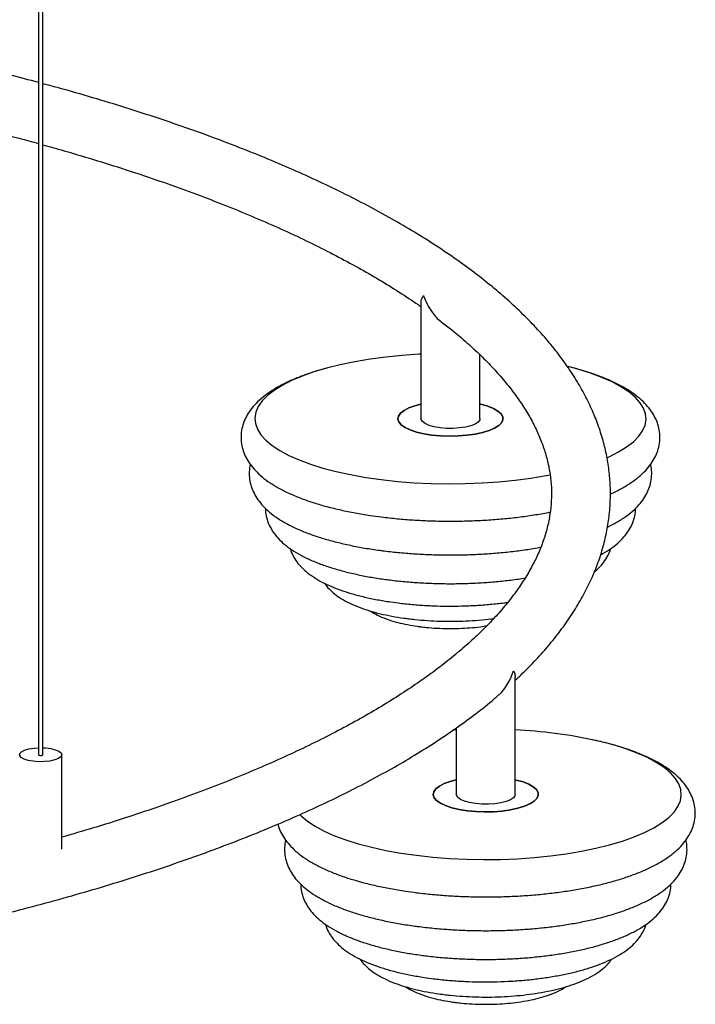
# Paper-space layout '_Dimétrica' of a CAD drawing. Header units: millimetres. Extents: x -710 to 45, y -356 to 955.
# Tile 5 of 7: x -116 to 45, y -288 to -55. Entities that reach past the tile are written whole.
import ezdxf

# ---------------------------------------------------------------- set-up
doc = ezdxf.new("R2010")
doc.units = ezdxf.units.MM

psp = doc.layouts.new('_Dimétrica')

# ---------------------------------------------------------------- linework, layer by layer
at = {"color": 7, "linetype": 'Continuous', "lineweight": 25}
for p, q in [((-111.39, 709.43), (-111.39, -229.22)), ((-110.39, -229.22), (-110.39, 709.43)), ((-20.55, -121.94), (-20.55, -149.38)), ((-6.55, -149.38), (-6.55, -134.21)), ((1.84, -238.63), (1.84, -210.76)), ((-12.16, -222.84), (-12.16, -238.63)), ((-105.89, -251.62), (-105.89, -229.22))]:
    psp.add_line(p, q, dxfattribs=at)
at = {"color": 7, "linetype": 'Continuous', "lineweight": 25, "flags": 128}
for points in [[(-20.55, -134.08), (-21.05, -134.1), (-25.02, -134.38), (-28.9, -134.77), (-32.66, -135.27), (-36.28, -135.88), (-39.72, -136.59), (-42.97, -137.4), (-45.99, -138.3), (-48.76, -139.28), (-51.27, -140.35), (-53.49, -141.48), (-55.4, -142.67), (-57, -143.91), (-58.26, -145.19), (-59.19, -146.51), (-59.77, -147.84), (-59.99, -149.19), (-59.87, -150.54), (-59.39, -151.88), (-58.56, -153.2), (-57.39, -154.5), (-55.88, -155.75), (-54.06, -156.96), (-51.92, -158.11), (-49.49, -159.19), (-46.79, -160.19), (-43.84, -161.12), (-40.66, -161.95), (-37.27, -162.69), (-33.69, -163.33), (-29.97, -163.86), (-26.12, -164.29), (-22.18, -164.6), (-18.17, -164.79), (-14.12, -164.86), (-10.07, -164.82), (-6.05, -164.66), (-2.08, -164.39), (1.8, -164), (5.56, -163.49), (9.18, -162.88), (10.17, -162.7)], [(23.74, -158.61), (24.17, -158.42), (26.39, -157.29), (28.3, -156.1), (29.9, -154.86), (31.17, -153.57), (32.09, -152.26), (32.67, -150.92), (32.9, -149.57), (32.77, -148.22), (32.29, -146.88), (31.46, -145.56), (30.29, -144.27), (28.79, -143.01), (26.96, -141.81), (24.83, -140.66), (22.4, -139.58), (19.7, -138.57), (16.74, -137.64), (14.38, -137.01)], [(-20.55, -145.93), (-22, -146.31), (-23.43, -146.83), (-24.58, -147.43), (-25.42, -148.08), (-25.91, -148.76), (-26.05, -149.47), (-25.82, -150.17), (-25.25, -150.85), (-24.33, -151.49), (-23.11, -152.07), (-21.61, -152.57), (-19.88, -152.97), (-17.97, -153.28)], [(-17.97, -153.28), (-19.88, -152.97), (-21.61, -152.57), (-23.11, -152.07), (-24.33, -151.49), (-25.25, -150.85), (-25.82, -150.17), (-26.05, -149.47), (-25.91, -148.76), (-25.42, -148.08), (-24.58, -147.43), (-23.43, -146.83), (-22, -146.31), (-20.55, -145.93)], [(-17.97, -153.28), (-15.93, -153.47), (-13.82, -153.55), (-11.7, -153.5), (-9.64, -153.34), (-7.69, -153.06), (-5.91, -152.68), (-4.35, -152.2), (-3.05, -151.64), (-2.05, -151.02), (-1.39, -150.35), (-1.07, -149.65), (-1.12, -148.94), (-1.52, -148.25), (-2.27, -147.59), (-3.34, -146.98), (-4.7, -146.44), (-6.33, -145.98), (-6.55, -145.93)], [(-6.55, -145.93), (-6.33, -145.98), (-4.7, -146.44), (-3.34, -146.98), (-2.27, -147.59), (-1.52, -148.25), (-1.12, -148.94), (-1.07, -149.65), (-1.39, -150.35), (-2.05, -151.02), (-3.05, -151.64), (-4.35, -152.2), (-5.91, -152.68), (-7.69, -153.06), (-9.64, -153.34), (-11.7, -153.5), (-13.82, -153.55), (-15.93, -153.47), (-17.97, -153.28)], [(-16.02, -151.56), (-17.42, -151.33), (-18.62, -150.99), (-19.57, -150.57), (-20.21, -150.1), (-20.52, -149.59), (-20.55, -149.38)], [(-6.55, -149.38), (-6.61, -149.7), (-7, -150.21), (-7.72, -150.67), (-8.72, -151.07), (-9.97, -151.39), (-11.4, -151.6), (-12.94, -151.71), (-14.5, -151.69), (-16.02, -151.56)], [(-49.34, -243.41), (-49, -243.75), (-47.49, -245), (-45.67, -246.21), (-43.53, -247.35), (-41.1, -248.44), (-38.4, -249.44), (-35.45, -250.37), (-32.26, -251.2), (-28.87, -251.94), (-25.3, -252.58), (-21.58, -253.11), (-17.73, -253.54), (-13.78, -253.84), (-9.77, -254.04), (-5.73, -254.11), (-1.68, -254.07), (2.35, -253.91), (6.31, -253.63), (10.19, -253.24), (13.95, -252.74), (17.57, -252.13), (21.02, -251.42), (24.26, -250.61), (27.28, -249.71), (30.06, -248.73), (32.56, -247.67), (34.78, -246.54), (36.7, -245.35), (38.29, -244.1), (39.56, -242.82), (40.48, -241.51), (41.06, -240.17), (41.29, -238.82), (41.16, -237.47), (40.68, -236.13), (39.85, -234.81), (38.68, -233.51), (37.18, -232.26), (35.35, -231.05), (33.22, -229.91), (30.79, -228.83), (28.09, -227.82), (25.14, -226.89), (21.95, -226.06), (18.56, -225.32), (14.99, -224.68), (11.27, -224.15), (11.27, -224.15)], [(-12.16, -223.32), (-12.66, -223.35), (-12.96, -223.37)], [(-112.66, -230.78), (-113.85, -230.56), (-114.83, -230.24), (-115.52, -229.85), (-115.86, -229.41), (-115.83, -228.96), (-115.44, -228.52), (-114.71, -228.14), (-113.69, -227.84), (-112.47, -227.64), (-111.39, -227.56)], [(-110.39, -227.56), (-109.78, -227.59), (-108.5, -227.75), (-107.41, -228.02), (-106.57, -228.38), (-106.05, -228.8), (-105.89, -229.25), (-106.1, -229.7), (-106.67, -230.11), (-107.55, -230.46), (-108.68, -230.71), (-109.97, -230.85), (-111.33, -230.88), (-112.66, -230.78), (-112.66, -230.78)], [(-111.39, -229.22), (-111.39, -229.22), (-111.35, -229.28), (-111.23, -229.34), (-111.07, -229.37), (-110.88, -229.38), (-110.69, -229.37), (-110.53, -229.33), (-110.42, -229.28), (-110.39, -229.22)], [(-12.16, -235.18), (-13.61, -235.56), (-15.04, -236.08), (-16.19, -236.67), (-17.03, -237.32), (-17.52, -238.01), (-17.65, -238.72), (-17.43, -239.42), (-16.85, -240.1), (-15.94, -240.74), (-14.72, -241.31), (-13.22, -241.81), (-11.49, -242.22), (-9.58, -242.53)], [(-9.58, -242.53), (-11.49, -242.22), (-13.22, -241.81), (-14.72, -241.31), (-15.94, -240.74), (-16.85, -240.1), (-17.43, -239.42), (-17.65, -238.72), (-17.52, -238.01), (-17.03, -237.32), (-16.19, -236.67), (-15.04, -236.08), (-13.61, -235.56), (-12.16, -235.18)], [(-9.58, -242.53), (-7.54, -242.72), (-5.43, -242.8), (-3.31, -242.75), (-1.25, -242.59), (0.7, -242.31), (2.48, -241.93), (4.05, -241.45), (5.34, -240.89), (6.34, -240.27), (7, -239.6), (7.32, -238.9), (7.27, -238.19), (6.87, -237.5), (6.12, -236.84), (5.05, -236.23), (3.69, -235.69), (2.07, -235.23), (1.84, -235.18)], [(1.84, -235.18), (2.07, -235.23), (3.69, -235.69), (5.05, -236.23), (6.12, -236.84), (6.87, -237.5), (7.27, -238.19), (7.32, -238.9), (7, -239.6), (6.34, -240.27), (5.34, -240.89), (4.05, -241.45), (2.48, -241.93), (0.7, -242.31), (-1.25, -242.59), (-3.31, -242.75), (-5.43, -242.8), (-7.54, -242.72), (-9.58, -242.53)], [(-7.63, -240.81), (-9.03, -240.58), (-10.23, -240.24), (-11.17, -239.82), (-11.82, -239.35), (-12.13, -238.83), (-12.16, -238.63)], [(1.84, -238.63), (1.78, -238.95), (1.39, -239.46), (0.68, -239.92), (-0.33, -240.32), (-1.58, -240.64), (-3.01, -240.85), (-4.55, -240.96), (-6.11, -240.94), (-7.63, -240.81)]]:
    psp.add_lwpolyline(points, dxfattribs=at)
at = {"color": 7, "linetype": 'Continuous', "lineweight": 25}
psp.add_arc((-4.57, -351.11), 127.94, 82.8889, 87.1254, dxfattribs=at)
for points, knots in [([(-111.39, -69.55), (-113.63, -68.95), (-118.65, -67.62), (-126.68, -65.64), (-135.42, -63.61), (-144.34, -61.68), (-153.42, -59.83), (-162.66, -58.08), (-172.04, -56.42), (-181.57, -54.85), (-191.23, -53.39), (-198.65, -52.33), (-202.88, -51.8), (-203.81, -51.68)], [0, 0, 0, 0, 0.0800045, 0.1792898, 0.2785289, 0.3777258, 0.4768842, 0.5760077, 0.6750993, 0.7741621, 0.8731988, 0.9722118, 1, 1, 1, 1]), ([(-203.67, -65.81), (-201.13, -66.16), (-195.37, -66.93), (-186.53, -68.25), (-177.14, -69.75), (-167.9, -71.35), (-158.81, -73.04), (-149.88, -74.82), (-141.13, -76.69), (-132.55, -78.64), (-124.16, -80.67), (-117.1, -82.48), (-112.92, -83.64), (-111.39, -84.06)], [0, 0, 0, 0, 0.076151, 0.172756, 0.269339, 0.365898, 0.462428, 0.558929, 0.655397, 0.751828, 0.84822, 0.944568, 1, 1, 1, 1]), ([(1.84, -211.53), (2.78, -210.65), (4.97, -208.59), (8.08, -205.27), (11.2, -201.6), (13.99, -197.88), (16.46, -194.12), (18.6, -190.32), (20.41, -186.51), (21.88, -182.68), (23.02, -178.84), (23.84, -175), (24.33, -171.17), (24.5, -167.35), (24.35, -163.54), (23.89, -159.74), (23.11, -155.95), (22.02, -152.18), (20.62, -148.43), (18.9, -144.69), (16.86, -140.98), (14.49, -137.28), (11.81, -133.61), (8.81, -129.97), (5.49, -126.38), (1.86, -122.82), (-2.08, -119.32), (-6.32, -115.87), (-10.84, -112.48), (-15.66, -109.14), (-20.76, -105.88), (-26.12, -102.68), (-31.76, -99.54), (-37.66, -96.48), (-43.81, -93.48), (-50.21, -90.56), (-56.86, -87.71), (-63.75, -84.94), (-70.86, -82.25), (-78.21, -79.63), (-85.77, -77.09), (-93.55, -74.63), (-101.55, -72.26), (-107.17, -70.66), (-110.18, -69.87), (-110.39, -69.81)], [0, 0, 0, 0, 0.018196, 0.042686, 0.067095, 0.091386, 0.115519, 0.139455, 0.163163, 0.186621, 0.20983, 0.232808, 0.255594, 0.278247, 0.300832, 0.323412, 0.346047, 0.368803, 0.391737, 0.41489, 0.438282, 0.461917, 0.485779, 0.509841, 0.534067, 0.558418, 0.58286, 0.607359, 0.631892, 0.656437, 0.680979, 0.705506, 0.730015, 0.754503, 0.778966, 0.803406, 0.827822, 0.852215, 0.876587, 0.900939, 0.925273, 0.949588, 0.973888, 0.998173, 1, 1, 1, 1]), ([(-110.39, -84.34), (-109.59, -84.56), (-106.12, -85.5), (-100.19, -87.25), (-92.61, -89.59), (-85.28, -92.01), (-78.17, -94.49), (-71.3, -97.03), (-64.67, -99.64), (-58.3, -102.31), (-52.18, -105.03), (-46.33, -107.8), (-40.75, -110.63), (-35.45, -113.49), (-30.41, -116.39), (-25.69, -119.33), (-22.4, -121.48), (-20.78, -122.65), (-20.55, -122.82)], [0, 0, 0, 0, 0.020801, 0.090271, 0.159699, 0.229083, 0.298419, 0.367703, 0.43693, 0.506096, 0.575197, 0.644229, 0.713189, 0.782073, 0.85088, 0.919611, 0.988269, 1, 1, 1, 1]), ([(-20.52, -121.94), (-20.52, -121.76), (-20.51, -121.22), (-20.2, -120.6), (-19.93, -120.17), (-19.93, -120.17)], [0, 0, 0, 0, 0.323564, 0.995959, 1, 1, 1, 1]), ([(-19.93, -120.17), (-19.93, -120.18), (-19.71, -120.85), (-19.15, -122.21), (-17.81, -124.29), (-16.64, -125.79), (-15.72, -126.33), (-15.71, -126.34)], [0, 0, 0, 0, 0.002143, 0.292829, 0.592046, 0.995304, 1, 1, 1, 1]), ([(-15.73, -126.36), (-14.88, -127.01), (-12.73, -128.66), (-9.6, -131.34), (-6.31, -134.38), (-3.33, -137.43), (-0.64, -140.48), (1.75, -143.53), (3.85, -146.58), (5.67, -149.62), (7.19, -152.67), (8.43, -155.71), (9.38, -158.77), (10.05, -161.85), (10.42, -164.96), (10.49, -168.1), (10.24, -171.26), (9.68, -174.43), (8.81, -177.6), (7.64, -180.75), (6.16, -183.88), (4.39, -186.99), (2.33, -190.1), (-0.01, -193.19), (-2.65, -196.26), (-5.59, -199.33), (-8.81, -202.39), (-12.33, -205.43), (-16.14, -208.45), (-20.24, -211.45), (-24.63, -214.42), (-29.3, -217.36), (-34.26, -220.27), (-39.49, -223.14), (-45, -225.97), (-50.78, -228.75), (-56.83, -231.48), (-63.13, -234.15), (-69.69, -236.77), (-76.49, -239.33), (-83.53, -241.83), (-90.82, -244.25), (-98.25, -246.6), (-103.36, -248.09), (-105.89, -248.83)], [0, 0, 0, 0, 0.015162, 0.038594, 0.062026, 0.08547, 0.108946, 0.132485, 0.156122, 0.179908, 0.203901, 0.228171, 0.25279, 0.277816, 0.303267, 0.329085, 0.35511, 0.381047, 0.406671, 0.431872, 0.456644, 0.481036, 0.505125, 0.528984, 0.552678, 0.576262, 0.599775, 0.623248, 0.646704, 0.670158, 0.693618, 0.717092, 0.740587, 0.764105, 0.787648, 0.811217, 0.83481, 0.858427, 0.882067, 0.905729, 0.929411, 0.953113, 0.976831, 1, 1, 1, 1]), ([(-42.86, -137.37), (-43.44, -137.52), (-45.09, -137.96), (-47.61, -138.79), (-50.41, -139.84), (-53, -141.02), (-55.38, -142.32), (-57.53, -143.76), (-59.33, -145.29), (-60.76, -146.86), (-61.84, -148.43), (-62.63, -150.05), (-63.14, -151.76), (-63.35, -153.54), (-63.24, -155.34), (-62.81, -157.07), (-62.11, -158.71), (-61.13, -160.28), (-59.87, -161.79), (-58.3, -163.25), (-56.41, -164.66), (-54.19, -165.99), (-51.7, -167.23), (-48.97, -168.36), (-46.03, -169.38), (-42.92, -170.29), (-39.64, -171.09), (-36.21, -171.79), (-32.98, -172.33), (-30.25, -172.71), (-27.47, -173.03), (-24.3, -173.33), (-20.46, -173.58), (-16.58, -173.72), (-12.68, -173.75), (-8.79, -173.67), (-4.93, -173.48), (-1.12, -173.19), (2.61, -172.79), (6.23, -172.27), (8.75, -171.86), (10, -171.6), (10.14, -171.57)], [0, 0, 0, 0, 0.015211, 0.043108, 0.071269, 0.099764, 0.128655, 0.157948, 0.187371, 0.212388, 0.235642, 0.257456, 0.27831, 0.300558, 0.322094, 0.343425, 0.365042, 0.387539, 0.411455, 0.437157, 0.464597, 0.493195, 0.52214, 0.550859, 0.57925, 0.607336, 0.635173, 0.662813, 0.690302, 0.710059, 0.724396, 0.75166, 0.778878, 0.80606, 0.833224, 0.860384, 0.887553, 0.914745, 0.941977, 0.969269, 0.996642, 1, 1, 1, 1]), ([(24.44, -167.25), (24.6, -167.19), (25.65, -166.74), (27.4, -165.81), (29.66, -164.43), (31.56, -162.95), (33.12, -161.42), (34.33, -159.87), (35.23, -158.27), (35.87, -156.57), (36.21, -154.79), (36.22, -152.96), (35.91, -151.2), (35.31, -149.53), (34.44, -147.93), (33.28, -146.4), (31.83, -144.93), (30.06, -143.5), (27.97, -142.13), (25.57, -140.86), (22.92, -139.68), (20.06, -138.63), (17.16, -137.71), (15.14, -137.2), (14.2, -136.96)], [0, 0, 0, 0, 0.008931, 0.062473, 0.116786, 0.171692, 0.219684, 0.264366, 0.306044, 0.345546, 0.387836, 0.428363, 0.468198, 0.508144, 0.549321, 0.592785, 0.639383, 0.689372, 0.742022, 0.795894, 0.849608, 0.902741, 0.955278, 1, 1, 1, 1]), ([(-61.07, -160.29), (-61.11, -160.42), (-61.31, -161.13), (-61.39, -162.48), (-61.24, -164.25), (-60.77, -165.94), (-60.03, -167.55), (-59.02, -169.08), (-57.73, -170.56), (-56.12, -171.98), (-54.19, -173.35), (-51.94, -174.64), (-49.42, -175.83), (-46.67, -176.91), (-43.73, -177.88), (-40.62, -178.74), (-37.34, -179.49), (-33.93, -180.13), (-31.22, -180.55), (-29.04, -180.83), (-26.83, -181.09), (-23.72, -181.38), (-19.96, -181.62), (-16.15, -181.75), (-12.34, -181.77), (-8.53, -181.68), (-4.75, -181.48), (-1.03, -181.18), (2.6, -180.76), (5.59, -180.34), (7.31, -180.02), (7.9, -179.91)], [0, 0, 0, 0, 0.007312, 0.038807, 0.069382, 0.099735, 0.130618, 0.162895, 0.197348, 0.23447, 0.274094, 0.31525, 0.356702, 0.397752, 0.438306, 0.478419, 0.518179, 0.557665, 0.596944, 0.608611, 0.629127, 0.668141, 0.707085, 0.745976, 0.78484, 0.823701, 0.862577, 0.901492, 0.940473, 0.979549, 1, 1, 1, 1]), ([(23.76, -175.13), (23.9, -175.07), (24.9, -174.62), (26.55, -173.67), (28.69, -172.25), (30.45, -170.74), (31.85, -169.18), (32.89, -167.63), (33.64, -166.03), (34.13, -164.34), (34.29, -162.58), (34.22, -161.19), (34.01, -160.44), (33.96, -160.26)], [0, 0, 0, 0, 0.019453, 0.143832, 0.270051, 0.396767, 0.503357, 0.602211, 0.694969, 0.783787, 0.878514, 0.970373, 1, 1, 1, 1]), ([(-57.48, -170.72), (-57.48, -171.02), (-57.49, -171.9), (-57.16, -173.32), (-56.54, -174.91), (-55.64, -176.42), (-54.48, -177.86), (-53.02, -179.25), (-51.23, -180.58), (-49.12, -181.84), (-46.73, -183.01), (-44.09, -184.06), (-41.27, -185), (-38.27, -185.83), (-35.12, -186.55), (-31.89, -187.15), (-29.47, -187.51), (-27.56, -187.76), (-25.58, -187.99), (-22.59, -188.26), (-18.99, -188.48), (-15.34, -188.59), (-11.68, -188.59), (-8.04, -188.48), (-4.44, -188.26), (-0.9, -187.93), (1.99, -187.58), (3.65, -187.31), (4.2, -187.21)], [0, 0, 0, 0, 0.017909, 0.051461, 0.085185, 0.120102, 0.157194, 0.197268, 0.240543, 0.286196, 0.332718, 0.37884, 0.424344, 0.46928, 0.513763, 0.557899, 0.599341, 0.607498, 0.630412, 0.673984, 0.717469, 0.760889, 0.80428, 0.847673, 0.89109, 0.934567, 0.978139, 1, 1, 1, 1]), ([(22.11, -181.73), (22.29, -181.64), (23.26, -181.14), (24.8, -180.11), (26.58, -178.67), (27.99, -177.17), (29.03, -175.67), (29.8, -174.11), (30.26, -172.47), (30.47, -171.3), (30.42, -170.7), (30.42, -170.7)], [0, 0, 0, 0, 0.03696, 0.20275, 0.369993, 0.509986, 0.639112, 0.759802, 0.875092, 0.998302, 1, 1, 1, 1]), ([(-51.6, -180.25), (-51.5, -180.59), (-51.24, -181.47), (-50.53, -182.76), (-49.51, -184.15), (-48.2, -185.46), (-46.58, -186.73), (-44.64, -187.93), (-42.39, -189.04), (-39.9, -190.04), (-37.21, -190.92), (-34.36, -191.68), (-31.37, -192.33), (-28.57, -192.81), (-26.19, -193.14), (-23.78, -193.42), (-20.99, -193.67), (-17.62, -193.86), (-14.21, -193.93), (-10.81, -193.9), (-7.42, -193.76), (-4.09, -193.5), (-1.58, -193.24), (-0.22, -193.04), (0.09, -192.99)], [0, 0, 0, 0, 0.024986, 0.064148, 0.10543, 0.150039, 0.198773, 0.251241, 0.305614, 0.359741, 0.413023, 0.465505, 0.517356, 0.568735, 0.604293, 0.630969, 0.681696, 0.732301, 0.78282, 0.833307, 0.883809, 0.934365, 0.985031, 1, 1, 1, 1]), ([(20.63, -185.78), (21, -185.47), (21.85, -184.76), (22.92, -183.51), (23.83, -182.06), (24.36, -180.96), (24.5, -180.34), (24.52, -180.25)], [0, 0, 0, 0, 0.2079111, 0.4786643, 0.7275054, 0.9612746, 1, 1, 1, 1]), ([(-43.47, -188.47), (-43.44, -188.5), (-43.15, -189.02), (-42.36, -189.88), (-41.07, -191.08), (-39.44, -192.2), (-37.5, -193.25), (-35.28, -194.2), (-32.83, -195.03), (-30.23, -195.73), (-27.49, -196.32), (-25.23, -196.69), (-23.39, -196.94), (-21.53, -197.15), (-19, -197.36), (-15.95, -197.51), (-12.89, -197.54), (-9.82, -197.46), (-6.81, -197.26), (-4.61, -197.06), (-3.47, -196.89), (-3.28, -196.87)], [0, 0, 0, 0, 0.004078, 0.053921, 0.108384, 0.168682, 0.234095, 0.301436, 0.36774, 0.432693, 0.496551, 0.559617, 0.583158, 0.615839, 0.677974, 0.73991, 0.801724, 0.863517, 0.925367, 0.987367, 1, 1, 1, 1]), ([(-32.59, -195.07), (-32.45, -195.17), (-31.78, -195.64), (-30.39, -196.32), (-28.37, -197.13), (-26.13, -197.8), (-23.81, -198.32), (-21.95, -198.63), (-20.47, -198.83), (-18.93, -199.01), (-16.76, -199.17), (-14.15, -199.26), (-11.53, -199.23), (-8.94, -199.08), (-6.72, -198.87), (-5.42, -198.66), (-4.91, -198.57)], [0, 0, 0, 0, 0.023477, 0.10981, 0.201753, 0.292057, 0.379764, 0.460118, 0.486481, 0.530565, 0.61433, 0.697691, 0.780875, 0.864135, 0.947684, 1, 1, 1, 1]), ([(-2.48, -215.29), (-2.23, -215.11), (-1.47, -214.56), (-0.53, -213.33), (0.6, -211.54), (1.15, -210.14), (1.39, -209.29), (1.39, -209.29)], [0, 0, 0, 0, 0.123287, 0.368871, 0.621407, 0.997767, 1, 1, 1, 1]), ([(1.39, -209.29), (1.39, -209.29), (1.58, -209.62), (1.82, -210.13), (1.8, -210.59), (1.79, -210.76)], [0, 0, 0, 0, 0.004818, 0.640686, 1, 1, 1, 1]), ([(-181.61, -279.55), (-179.16, -279.16), (-173.52, -278.26), (-164.85, -276.75), (-155.58, -275.02), (-146.47, -273.19), (-137.51, -271.28), (-128.73, -269.27), (-120.13, -267.18), (-111.71, -264.99), (-103.48, -262.73), (-95.45, -260.37), (-87.63, -257.94), (-80.02, -255.42), (-72.63, -252.82), (-65.46, -250.15), (-58.52, -247.4), (-51.83, -244.57), (-45.37, -241.67), (-39.16, -238.7), (-33.21, -235.66), (-27.51, -232.54), (-22.08, -229.36), (-16.92, -226.11), (-12.03, -222.8), (-7.44, -219.41), (-4.25, -216.92), (-2.68, -215.55), (-2.44, -215.34)], [0, 0, 0, 0, 0.030502, 0.070344, 0.110197, 0.150063, 0.189941, 0.229835, 0.269744, 0.30967, 0.349616, 0.389583, 0.429572, 0.469586, 0.509628, 0.549699, 0.589801, 0.629938, 0.670111, 0.710323, 0.750575, 0.790869, 0.831204, 0.871579, 0.911989, 0.952426, 0.992879, 1, 1, 1, 1]), ([(11.82, -224.22), (11.76, -224.21), (11.7, -224.2), (11.63, -224.19), (11.61, -224.19)], [0, 0, 0, 0, 0.837816, 1, 1, 1, 1]), ([(-54.53, -245.68), (-54.48, -245.89), (-54.31, -246.67), (-53.7, -247.96), (-52.74, -249.53), (-51.48, -251.04), (-49.91, -252.5), (-48.02, -253.91), (-45.8, -255.24), (-43.31, -256.48), (-40.57, -257.61), (-37.64, -258.63), (-34.52, -259.54), (-31.24, -260.34), (-27.82, -261.04), (-24.59, -261.58), (-21.85, -261.96), (-19.08, -262.28), (-15.9, -262.58), (-12.07, -262.83), (-8.19, -262.97), (-4.29, -263), (-0.4, -262.92), (3.46, -262.73), (7.27, -262.44), (11, -262.04), (14.63, -261.53), (18.15, -260.92), (21.52, -260.21), (24.75, -259.39), (27.8, -258.47), (30.67, -257.45), (33.34, -256.32), (35.8, -255.07), (38.04, -253.68), (39.96, -252.2), (41.51, -250.67), (42.72, -249.12), (43.62, -247.52), (44.27, -245.82), (44.61, -244.04), (44.61, -242.21), (44.3, -240.45), (43.7, -238.78), (42.83, -237.18), (41.68, -235.65), (40.23, -234.17), (38.45, -232.75), (36.36, -231.38), (33.96, -230.11), (31.31, -228.93), (28.45, -227.87), (25.4, -226.93), (22.57, -226.17), (20.7, -225.77), (19.97, -225.62)], [0, 0, 0, 0, 0.005652, 0.021619, 0.038235, 0.0559, 0.074884, 0.095151, 0.116273, 0.137653, 0.158865, 0.179835, 0.20058, 0.22114, 0.241555, 0.261859, 0.276451, 0.287041, 0.307178, 0.327282, 0.347359, 0.367422, 0.387483, 0.40755, 0.427635, 0.447749, 0.467906, 0.488125, 0.508424, 0.528829, 0.549371, 0.570092, 0.591039, 0.612263, 0.633793, 0.655557, 0.674581, 0.692293, 0.708814, 0.724472, 0.741236, 0.7573, 0.773091, 0.788925, 0.805248, 0.822477, 0.840948, 0.860763, 0.881633, 0.902988, 0.92428, 0.945342, 0.966167, 0.986792, 1, 1, 1, 1]), ([(-52.68, -249.54), (-52.72, -249.67), (-52.92, -250.38), (-53, -251.73), (-52.85, -253.5), (-52.38, -255.19), (-51.64, -256.8), (-50.63, -258.33), (-49.34, -259.81), (-47.73, -261.23), (-45.8, -262.6), (-43.55, -263.89), (-41.03, -265.08), (-38.28, -266.16), (-35.34, -267.13), (-32.22, -267.98), (-28.95, -268.74), (-25.54, -269.38), (-22.83, -269.8), (-20.64, -270.08), (-18.44, -270.34), (-15.33, -270.63), (-11.56, -270.87), (-7.76, -271), (-3.94, -271.02), (-0.14, -270.93), (3.64, -270.73), (7.36, -270.43), (11, -270.02), (14.54, -269.5), (17.95, -268.88), (21.23, -268.15), (24.35, -267.33), (27.29, -266.4), (30.05, -265.36), (32.61, -264.21), (34.96, -262.92), (37.08, -261.5), (38.85, -259.99), (40.24, -258.43), (41.28, -256.88), (42.04, -255.28), (42.52, -253.59), (42.68, -251.83), (42.61, -250.44), (42.4, -249.69), (42.35, -249.51)], [0, 0, 0, 0, 0.004731, 0.025111, 0.044894, 0.064535, 0.084518, 0.105404, 0.127697, 0.151718, 0.177357, 0.203988, 0.23081, 0.257372, 0.283613, 0.309569, 0.335296, 0.360846, 0.386262, 0.393812, 0.407087, 0.432331, 0.457531, 0.482696, 0.507843, 0.532989, 0.558144, 0.583325, 0.608548, 0.633833, 0.659204, 0.68469, 0.710327, 0.736163, 0.762255, 0.788671, 0.815477, 0.84268, 0.86999, 0.892963, 0.914268, 0.934259, 0.953401, 0.973817, 0.993615, 1, 1, 1, 1]), ([(-49.09, -259.97), (-49.09, -260.27), (-49.1, -261.15), (-48.77, -262.56), (-48.15, -264.16), (-47.25, -265.67), (-46.09, -267.11), (-44.62, -268.49), (-42.84, -269.83), (-40.73, -271.09), (-38.33, -272.26), (-35.7, -273.31), (-32.87, -274.25), (-29.88, -275.08), (-26.73, -275.8), (-23.5, -276.4), (-21.08, -276.76), (-19.17, -277.01), (-17.19, -277.24), (-14.2, -277.51), (-10.59, -277.73), (-6.95, -277.84), (-3.29, -277.84), (0.35, -277.73), (3.95, -277.51), (7.49, -277.18), (10.94, -276.75), (14.29, -276.21), (17.51, -275.57), (20.57, -274.82), (23.48, -273.96), (26.21, -273), (28.75, -271.93), (31.08, -270.72), (33.2, -269.37), (34.97, -267.92), (36.38, -266.42), (37.42, -264.92), (38.19, -263.36), (38.66, -261.71), (38.86, -260.55), (38.81, -259.95), (38.81, -259.94)], [0, 0, 0, 0, 0.011445, 0.032887, 0.054439, 0.076753, 0.100457, 0.126067, 0.153722, 0.182898, 0.212629, 0.242103, 0.271183, 0.299901, 0.328328, 0.356533, 0.383017, 0.388231, 0.402874, 0.430719, 0.458509, 0.486257, 0.513987, 0.541718, 0.569464, 0.597249, 0.625094, 0.653029, 0.681088, 0.709313, 0.737758, 0.766494, 0.795608, 0.825191, 0.855285, 0.885643, 0.911054, 0.934492, 0.9564, 0.977327, 0.999692, 1, 1, 1, 1]), ([(-43.21, -269.5), (-43.11, -269.84), (-42.85, -270.72), (-42.14, -272.01), (-41.11, -273.39), (-39.8, -274.71), (-38.19, -275.98), (-36.24, -277.18), (-34, -278.29), (-31.5, -279.29), (-28.82, -280.17), (-25.97, -280.93), (-22.98, -281.58), (-20.17, -282.06), (-17.8, -282.39), (-15.39, -282.67), (-12.6, -282.92), (-9.23, -283.11), (-5.82, -283.18), (-2.41, -283.15), (0.97, -283.01), (4.31, -282.75), (7.57, -282.39), (10.73, -281.92), (13.78, -281.35), (16.68, -280.67), (19.43, -279.88), (22.02, -278.98), (24.42, -277.95), (26.62, -276.79), (28.53, -275.51), (30.09, -274.15), (31.32, -272.76), (32.22, -271.31), (32.75, -270.21), (32.89, -269.59), (32.91, -269.5)], [0, 0, 0, 0, 0.015759, 0.040459, 0.066496, 0.094632, 0.125369, 0.158461, 0.192755, 0.226893, 0.260499, 0.2936, 0.326303, 0.358709, 0.381135, 0.397961, 0.429955, 0.461872, 0.493735, 0.525578, 0.55743, 0.589316, 0.621272, 0.653337, 0.68556, 0.718002, 0.750743, 0.783889, 0.817572, 0.851932, 0.887006, 0.917741, 0.945859, 0.971701, 0.995978, 1, 1, 1, 1]), ([(-35.08, -277.72), (-35.05, -277.75), (-34.76, -278.26), (-33.96, -279.12), (-32.67, -280.32), (-31.05, -281.45), (-29.11, -282.5), (-26.88, -283.45), (-24.44, -284.28), (-21.84, -284.98), (-19.1, -285.57), (-16.84, -285.94), (-14.99, -286.18), (-13.13, -286.4), (-10.61, -286.61), (-7.56, -286.76), (-4.49, -286.79), (-1.43, -286.71), (1.59, -286.52), (4.55, -286.22), (7.42, -285.81), (10.18, -285.29), (12.81, -284.66), (15.28, -283.91), (17.6, -283.04), (19.75, -282.02), (21.62, -280.88), (23.15, -279.64), (24.16, -278.61), (24.59, -277.94), (24.71, -277.76)], [0, 0, 0, 0, 0.00259, 0.034243, 0.06883, 0.107123, 0.148665, 0.19143, 0.233537, 0.274787, 0.315341, 0.355391, 0.370341, 0.391095, 0.430555, 0.469888, 0.509144, 0.548386, 0.587665, 0.627039, 0.666582, 0.706386, 0.746568, 0.787288, 0.828764, 0.871267, 0.915007, 0.953134, 0.987438, 1, 1, 1, 1]), ([(-24.2, -284.32), (-24.06, -284.42), (-23.39, -284.89), (-21.99, -285.57), (-19.98, -286.38), (-17.74, -287.05), (-15.42, -287.57), (-13.56, -287.88), (-12.08, -288.08), (-10.54, -288.26), (-8.37, -288.42), (-5.76, -288.51), (-3.14, -288.48), (-0.55, -288.33), (1.98, -288.07), (4.43, -287.7), (6.78, -287.21), (9, -286.6), (11.08, -285.84), (12.72, -285.09), (13.6, -284.5), (13.9, -284.3)], [0, 0, 0, 0, 0.016367, 0.076553, 0.140651, 0.203606, 0.26475, 0.320769, 0.339147, 0.36988, 0.428276, 0.486391, 0.544382, 0.602426, 0.660672, 0.719341, 0.778718, 0.839197, 0.901357, 0.965989, 1, 1, 1, 1])]:
    psp.add_open_spline(points, degree=3, knots=knots, dxfattribs=at)

doc.saveas('drawing.dxf')
